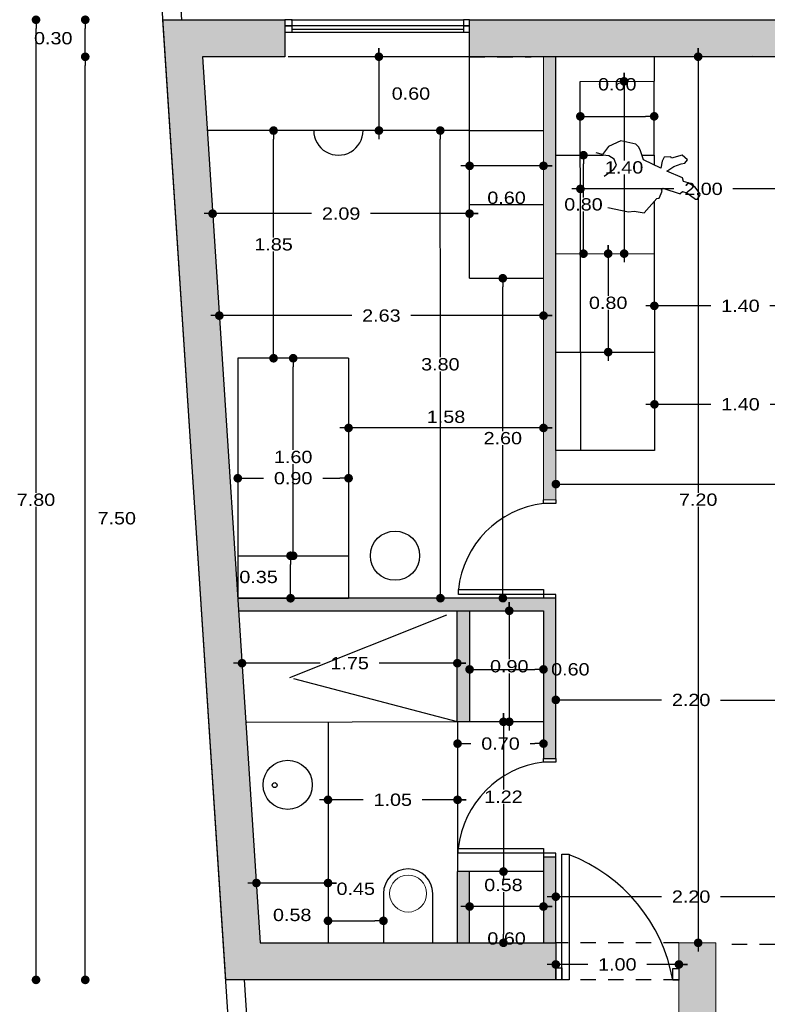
# Model space of a CAD drawing. Header units: metres. Extents: x 16.3 to 28.7, y 14.9 to 41.2.
# Tile 3 of 10: x 16.3 to 22.3, y 28.8 to 36.8. Entities that reach past the tile are written whole.
import ezdxf

# ---------------------------------------------------------------- set-up
doc = ezdxf.new("R2010")
doc.units = ezdxf.units.M
doc.linetypes.add('RAYITAS2', pattern=[0.1875, 0.125, -0.0625])
for name, color, linetype in [('01Cotas 1', 220, 'Continuous'), ('01Mobiliario', 1, 'Continuous'), ('01Proyectado 1', 5, 'RAYITAS2'), ('01Seccionado albañilería', 7, 'Continuous'), ('01Seccionado carpintería', 2, 'Continuous'), ('01Trama solido', 254, 'Continuous'), ('01Visto', 4, 'Continuous')]:
    doc.layers.add(name, color=color, linetype=linetype)
doc.layers.add('01Personas', color=253, linetype='Continuous', lineweight=25, true_color=0x92bcc9)
doc.layers.add('01Seccionado albanileria', color=7, linetype='Continuous', lineweight=0)
doc.styles.add('FUTURA', font='txt', dxfattribs={"width": 1.2})
doc.dimstyles.new('50', dxfattribs={"dimscale": 0, "dimtxt": 0.1, "dimasz": 0.07, "dimexe": 0.2, "dimexo": 0.2, "dimgap": 0.01, "dimtad": 1, "dimtxsty": 'FUTURA', "dimblk": 'DOT', "dimcen": 0.1, "dimse1": 1, "dimse2": 1, "dimazin": 3, "dimtfac": 1, "dimtmove": 2, "dimatfit": 2, "dimldrblk": 'DOT'})

# ---------------------------------------------------------------- blocks, each defined once
blk = doc.blocks.new('_DOT')
at = {"color": 0, "linetype": 'ByBlock'}
blk.add_line((-0.5, 0), (-1, 0), dxfattribs=at)
at = {"color": 0, "linetype": 'ByBlock', "const_width": 0.5}
blk.add_lwpolyline([(-0.25, 0, 1), (0.25, 0, 1)], format="xyb", close=True, dxfattribs=at)
blk = doc.blocks.new('*D18')
at = {"color": 0}
blk.add_line((16.8043, 29.0273), (16.8043, 36.3869), dxfattribs=at)
at = {"layer": 'Defpoints'}
for p in [(17.4354, 36.4569), (16.8043, 28.9573), (17.4354, 28.9573)]:
    blk.add_point(p, dxfattribs=at)
at = {"layer": '01Cotas 1', "color": 0, "xscale": 0.07, "yscale": 0.07}
for p, rotation in [((16.8043, 36.4569), 90), ((16.8043, 28.9573), 270)]:
    blk.add_blockref('_DOT', p, dxfattribs=dict(at, rotation=rotation))
at = {"layer": '01Cotas 1', "color": 0, "insert": (17.0603, 32.7071), "char_height": 0.1, "attachment_point": 5, "style": 'FUTURA'}
blk.add_mtext('7.50', dxfattribs=at)
blk = doc.blocks.new('*D19')
at = {"color": 0}
blk.add_line((16.8043, 36.5269), (16.8043, 36.6874), dxfattribs=at)
at = {"layer": 'Defpoints'}
for p in [(17.4354, 36.7574), (16.8043, 36.4569), (17.4354, 36.4569)]:
    blk.add_point(p, dxfattribs=at)
at = {"layer": '01Cotas 1', "color": 0, "xscale": 0.07, "yscale": 0.07}
for p, rotation in [((16.8043, 36.7574), 90), ((16.8043, 36.4569), 270)]:
    blk.add_blockref('_DOT', p, dxfattribs=dict(at, rotation=rotation))
at = {"layer": '01Cotas 1', "color": 0, "insert": (16.5443, 36.6071), "char_height": 0.1, "attachment_point": 5, "style": 'FUTURA'}
blk.add_mtext('0.30', dxfattribs=at)
blk = doc.blocks.new('*D20')
at = {"color": 0}
for p, q in [((16.4043, 32.9149), (16.4043, 36.6874)), ((16.4043, 29.0273), (16.4043, 32.7999))]:
    blk.add_line(p, q, dxfattribs=at)
at = {"layer": 'Defpoints'}
for p in [(17.4354, 36.7574), (16.4043, 28.9573), (17.4354, 28.9573)]:
    blk.add_point(p, dxfattribs=at)
at = {"layer": '01Cotas 1', "color": 0, "xscale": 0.07, "yscale": 0.07}
for p, rotation in [((16.4043, 36.7574), 90), ((16.4043, 28.9573), 270)]:
    blk.add_blockref('_DOT', p, dxfattribs=dict(at, rotation=rotation))
at = {"layer": '01Cotas 1', "color": 0, "insert": (16.4043, 32.8574), "char_height": 0.1, "attachment_point": 5, "style": 'FUTURA'}
blk.add_mtext('7.80', dxfattribs=at)
blk = doc.blocks.new('*D32')
at = {"color": 0}
for p, q in [((20.6969, 31.2319), (21.486, 31.2313)), ((21.966, 31.231), (22.755, 31.2305))]:
    blk.add_line(p, q, dxfattribs=at)
at = {"layer": 'Defpoints'}
for p in [(20.6269, 31.2319), (20.6269, 31.2319), (22.825, 31.2305)]:
    blk.add_point(p, dxfattribs=at)
at = {"layer": '01Cotas 1', "color": 0, "xscale": 0.07, "yscale": 0.07}
for p, rotation in [((20.6269, 31.2319), 179.96281678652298), ((22.825, 31.2305), -0.03718321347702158)]:
    blk.add_blockref('_DOT', p, dxfattribs=dict(at, rotation=rotation))
at = {"layer": '01Cotas 1', "color": 0, "insert": (21.726, 31.2312), "char_height": 0.1, "attachment_point": 5, "style": 'FUTURA'}
blk.add_mtext('2.20', dxfattribs=at)
blk = doc.blocks.new('*D33')
at = {"color": 0}
for p, q in [((18.1134, 33.0327), (18.2534, 33.0327)), ((18.7334, 33.0327), (18.8734, 33.0327))]:
    blk.add_line(p, q, dxfattribs=at)
at = {"layer": 'Defpoints'}
for p in [(18.0434, 33.0327), (18.0434, 33.0327), (18.9434, 33.0327)]:
    blk.add_point(p, dxfattribs=at)
at = {"layer": '01Cotas 1', "color": 0, "xscale": 0.07, "yscale": 0.07}
for p, rotation in [((18.0434, 33.0327), 179.9999999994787), ((18.9434, 33.0327), -5.213109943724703e-10)]:
    blk.add_blockref('_DOT', p, dxfattribs=dict(at, rotation=rotation))
at = {"layer": '01Cotas 1', "color": 0, "insert": (18.4934, 33.0327), "char_height": 0.1, "attachment_point": 5, "style": 'FUTURA'}
blk.add_mtext('0.90', dxfattribs=at)
blk = doc.blocks.new('*D38')
at = {"color": 0}
blk.add_line((20.5966, 29.5532), (19.8566, 29.5532), dxfattribs=at)
at = {"layer": 'Defpoints'}
for p in [(19.9266, 29.5532), (20.5266, 29.5532), (20.5266, 29.5532)]:
    blk.add_point(p, dxfattribs=at)
at = {"layer": '01Cotas 1', "color": 0, "xscale": 0.07, "yscale": 0.07}
blk.add_blockref('_DOT', (19.9266, 29.5532), dxfattribs=at)
at = {"layer": '01Cotas 1', "color": 0, "xscale": 0.07, "yscale": 0.07, "rotation": 180}
blk.add_blockref('_DOT', (20.5266, 29.5532), dxfattribs=at)
at = {"layer": '01Cotas 1', "color": 0, "insert": (20.2266, 29.2932), "char_height": 0.1, "attachment_point": 5, "style": 'FUTURA'}
blk.add_mtext('0.60', dxfattribs=at)
blk = doc.blocks.new('*D39')
at = {"color": 0}
for p, q in [((21.4859, 29.6333), (20.5567, 29.6333)), ((22.895, 29.6333), (21.9659, 29.6333))]:
    blk.add_line(p, q, dxfattribs=at)
at = {"layer": 'Defpoints'}
for p in [(20.6267, 29.6333), (22.825, 29.6333), (22.825, 29.6333)]:
    blk.add_point(p, dxfattribs=at)
at = {"layer": '01Cotas 1', "color": 0, "xscale": 0.07, "yscale": 0.07}
blk.add_blockref('_DOT', (20.6267, 29.6333), dxfattribs=at)
at = {"layer": '01Cotas 1', "color": 0, "xscale": 0.07, "yscale": 0.07, "rotation": 180}
blk.add_blockref('_DOT', (22.825, 29.6333), dxfattribs=at)
at = {"layer": '01Cotas 1', "color": 0, "insert": (21.7259, 29.6333), "char_height": 0.1, "attachment_point": 5, "style": 'FUTURA'}
blk.add_mtext('2.20', dxfattribs=at)
blk = doc.blocks.new('*D40')
at = {"color": 0}
for p, q in [((19.0624, 30.4201), (18.7063, 30.4201)), ((19.8986, 30.4201), (19.5424, 30.4201))]:
    blk.add_line(p, q, dxfattribs=at)
at = {"layer": 'Defpoints'}
for p in [(18.7763, 30.4201), (19.8286, 30.4201), (19.8286, 30.4201)]:
    blk.add_point(p, dxfattribs=at)
at = {"layer": '01Cotas 1', "color": 0, "xscale": 0.07, "yscale": 0.07}
blk.add_blockref('_DOT', (18.7763, 30.4201), dxfattribs=at)
at = {"layer": '01Cotas 1', "color": 0, "xscale": 0.07, "yscale": 0.07, "rotation": 180}
blk.add_blockref('_DOT', (19.8286, 30.4201), dxfattribs=at)
at = {"layer": '01Cotas 1', "color": 0, "insert": (19.3024, 30.4201), "char_height": 0.1, "attachment_point": 5, "style": 'FUTURA'}
blk.add_mtext('1.05', dxfattribs=at)
blk = doc.blocks.new('*D41')
at = {"color": 0}
for p, q in [((19.8986, 30.8766), (19.9376, 30.8766)), ((20.4176, 30.8766), (20.4566, 30.8766))]:
    blk.add_line(p, q, dxfattribs=at)
at = {"layer": 'Defpoints'}
for p in [(19.8286, 30.8766), (19.8286, 30.8766), (20.5266, 30.8766)]:
    blk.add_point(p, dxfattribs=at)
at = {"layer": '01Cotas 1', "color": 0, "xscale": 0.07, "yscale": 0.07, "rotation": 180}
blk.add_blockref('_DOT', (19.8286, 30.8766), dxfattribs=at)
at = {"layer": '01Cotas 1', "color": 0, "xscale": 0.07, "yscale": 0.07}
blk.add_blockref('_DOT', (20.5266, 30.8766), dxfattribs=at)
at = {"layer": '01Cotas 1', "color": 0, "insert": (20.1776, 30.8766), "char_height": 0.1, "attachment_point": 5, "style": 'FUTURA'}
blk.add_mtext('0.70', dxfattribs=at)
blk = doc.blocks.new('*D42')
at = {"color": 0}
blk.add_line((19.9966, 31.4798), (20.4566, 31.4798), dxfattribs=at)
at = {"layer": 'Defpoints'}
for p in [(19.9266, 31.4798), (19.9266, 31.4798), (20.5266, 31.4798)]:
    blk.add_point(p, dxfattribs=at)
at = {"layer": '01Cotas 1', "color": 0, "xscale": 0.07, "yscale": 0.07, "rotation": 180}
blk.add_blockref('_DOT', (19.9266, 31.4798), dxfattribs=at)
at = {"layer": '01Cotas 1', "color": 0, "xscale": 0.07, "yscale": 0.07}
blk.add_blockref('_DOT', (20.5266, 31.4798), dxfattribs=at)
at = {"layer": '01Cotas 1', "color": 0, "insert": (20.745, 31.4798), "char_height": 0.1, "attachment_point": 5, "style": 'FUTURA'}
blk.add_mtext('0.60', dxfattribs=at)
blk = doc.blocks.new('*D43')
at = {"color": 0}
for p, q in [((18.7122, 31.53), (18.0079, 31.53)), ((19.8966, 31.53), (19.1922, 31.53))]:
    blk.add_line(p, q, dxfattribs=at)
at = {"layer": 'Defpoints'}
for p in [(18.0779, 31.53), (19.8266, 31.53), (19.8266, 31.53)]:
    blk.add_point(p, dxfattribs=at)
at = {"layer": '01Cotas 1', "color": 0, "xscale": 0.07, "yscale": 0.07}
blk.add_blockref('_DOT', (18.0779, 31.53), dxfattribs=at)
at = {"layer": '01Cotas 1', "color": 0, "xscale": 0.07, "yscale": 0.07, "rotation": 180}
blk.add_blockref('_DOT', (19.8266, 31.53), dxfattribs=at)
at = {"layer": '01Cotas 1', "color": 0, "insert": (18.9522, 31.53), "char_height": 0.1, "attachment_point": 5, "style": 'FUTURA'}
blk.add_mtext('1.75', dxfattribs=at)
blk = doc.blocks.new('*D44')
at = {"color": 0}
for p, q in [((20.6974, 32.9848), (23.2365, 32.9848)), ((23.7165, 32.9848), (26.2556, 32.9848))]:
    blk.add_line(p, q, dxfattribs=at)
at = {"layer": 'Defpoints'}
for p in [(20.6274, 32.9848), (20.6274, 32.9848), (26.3256, 32.9848)]:
    blk.add_point(p, dxfattribs=at)
at = {"layer": '01Cotas 1', "color": 0, "xscale": 0.07, "yscale": 0.07, "rotation": 180}
blk.add_blockref('_DOT', (20.6274, 32.9848), dxfattribs=at)
at = {"layer": '01Cotas 1', "color": 0, "xscale": 0.07, "yscale": 0.07}
blk.add_blockref('_DOT', (26.3256, 32.9848), dxfattribs=at)
at = {"layer": '01Cotas 1', "color": 0, "insert": (23.4765, 32.9848), "char_height": 0.1, "attachment_point": 5, "style": 'FUTURA'}
blk.add_mtext('5.70', dxfattribs=at)
blk = doc.blocks.new('*D45')
at = {"color": 0}
blk.add_line((20.5966, 33.4412), (18.8734, 33.4412), dxfattribs=at)
at = {"layer": 'Defpoints'}
for p in [(18.9434, 33.4412), (20.5266, 33.4412), (20.5266, 33.4412)]:
    blk.add_point(p, dxfattribs=at)
at = {"layer": '01Cotas 1', "color": 0, "xscale": 0.07, "yscale": 0.07}
blk.add_blockref('_DOT', (18.9434, 33.4412), dxfattribs=at)
at = {"layer": '01Cotas 1', "color": 0, "xscale": 0.07, "yscale": 0.07, "rotation": 180}
blk.add_blockref('_DOT', (20.5266, 33.4412), dxfattribs=at)
at = {"layer": '01Cotas 1', "color": 0, "insert": (19.735, 33.5312), "char_height": 0.1, "attachment_point": 5, "style": 'FUTURA'}
blk.add_mtext('1.58', dxfattribs=at)
blk = doc.blocks.new('*D46')
at = {"color": 0}
for p, q in [((21.8869, 33.6331), (21.358, 33.6331)), ((22.8959, 33.6331), (22.3669, 33.6331))]:
    blk.add_line(p, q, dxfattribs=at)
at = {"layer": 'Defpoints'}
for p in [(21.428, 33.6331), (22.8259, 33.6331), (22.8259, 33.6331)]:
    blk.add_point(p, dxfattribs=at)
at = {"layer": '01Cotas 1', "color": 0, "xscale": 0.07, "yscale": 0.07}
blk.add_blockref('_DOT', (21.428, 33.6331), dxfattribs=at)
at = {"layer": '01Cotas 1', "color": 0, "xscale": 0.07, "yscale": 0.07, "rotation": 180}
blk.add_blockref('_DOT', (22.8259, 33.6331), dxfattribs=at)
at = {"layer": '01Cotas 1', "color": 0, "insert": (22.1269, 33.6331), "char_height": 0.1, "attachment_point": 5, "style": 'FUTURA'}
blk.add_mtext('1.40', dxfattribs=at)
blk = doc.blocks.new('*D49')
at = {"color": 0}
for p, q in [((18.9699, 34.3538), (17.8233, 34.3538)), ((20.5966, 34.3538), (19.4499, 34.3538))]:
    blk.add_line(p, q, dxfattribs=at)
at = {"layer": 'Defpoints'}
for p in [(17.8933, 34.3538), (20.5266, 34.3538), (20.5266, 34.3538)]:
    blk.add_point(p, dxfattribs=at)
at = {"layer": '01Cotas 1', "color": 0, "xscale": 0.07, "yscale": 0.07}
blk.add_blockref('_DOT', (17.8933, 34.3538), dxfattribs=at)
at = {"layer": '01Cotas 1', "color": 0, "xscale": 0.07, "yscale": 0.07, "rotation": 180}
blk.add_blockref('_DOT', (20.5266, 34.3538), dxfattribs=at)
at = {"layer": '01Cotas 1', "color": 0, "insert": (19.2099, 34.3538), "char_height": 0.1, "attachment_point": 5, "style": 'FUTURA'}
blk.add_mtext('2.63', dxfattribs=at)
blk = doc.blocks.new('*D50')
at = {"color": 0}
for p, q in [((21.8865, 34.4331), (21.3572, 34.4331)), ((22.8959, 34.4331), (22.3665, 34.4331))]:
    blk.add_line(p, q, dxfattribs=at)
at = {"layer": 'Defpoints'}
for p in [(21.4272, 34.4331), (22.8259, 34.4331), (22.8259, 34.4331)]:
    blk.add_point(p, dxfattribs=at)
at = {"layer": '01Cotas 1', "color": 0, "xscale": 0.07, "yscale": 0.07}
blk.add_blockref('_DOT', (21.4272, 34.4331), dxfattribs=at)
at = {"layer": '01Cotas 1', "color": 0, "xscale": 0.07, "yscale": 0.07, "rotation": 180}
blk.add_blockref('_DOT', (22.8259, 34.4331), dxfattribs=at)
at = {"layer": '01Cotas 1', "color": 0, "insert": (22.1265, 34.4331), "char_height": 0.1, "attachment_point": 5, "style": 'FUTURA'}
blk.add_mtext('1.40', dxfattribs=at)
blk = doc.blocks.new('*D52')
at = {"color": 0}
for p, q in [((18.6428, 35.1824), (17.7691, 35.1824)), ((19.9966, 35.1824), (19.1228, 35.1824))]:
    blk.add_line(p, q, dxfattribs=at)
at = {"layer": 'Defpoints'}
for p in [(17.8391, 35.1824), (19.9266, 35.1824), (19.9266, 35.1824)]:
    blk.add_point(p, dxfattribs=at)
at = {"layer": '01Cotas 1', "color": 0, "xscale": 0.07, "yscale": 0.07}
blk.add_blockref('_DOT', (17.8391, 35.1824), dxfattribs=at)
at = {"layer": '01Cotas 1', "color": 0, "xscale": 0.07, "yscale": 0.07, "rotation": 180}
blk.add_blockref('_DOT', (19.9266, 35.1824), dxfattribs=at)
at = {"layer": '01Cotas 1', "color": 0, "insert": (18.8828, 35.1824), "char_height": 0.1, "attachment_point": 5, "style": 'FUTURA'}
blk.add_mtext('2.09', dxfattribs=at)
blk = doc.blocks.new('*D53')
at = {"color": 0}
for p, q in [((21.5862, 35.3831), (20.7565, 35.3831)), ((22.8959, 35.3831), (22.0662, 35.3831))]:
    blk.add_line(p, q, dxfattribs=at)
at = {"layer": 'Defpoints'}
for p in [(20.8265, 35.3831), (22.8259, 35.3831), (22.8259, 35.3831)]:
    blk.add_point(p, dxfattribs=at)
at = {"layer": '01Cotas 1', "color": 0, "xscale": 0.07, "yscale": 0.07}
blk.add_blockref('_DOT', (20.8265, 35.3831), dxfattribs=at)
at = {"layer": '01Cotas 1', "color": 0, "xscale": 0.07, "yscale": 0.07, "rotation": 180}
blk.add_blockref('_DOT', (22.8259, 35.3831), dxfattribs=at)
at = {"layer": '01Cotas 1', "color": 0, "insert": (21.8262, 35.3831), "char_height": 0.1, "attachment_point": 5, "style": 'FUTURA'}
blk.add_mtext('2.00', dxfattribs=at)
blk = doc.blocks.new('*D54')
at = {"color": 0}
blk.add_line((20.5966, 35.5707), (19.8566, 35.5707), dxfattribs=at)
at = {"layer": 'Defpoints'}
for p in [(19.9266, 35.5707), (20.5266, 35.5707), (20.5266, 35.5707)]:
    blk.add_point(p, dxfattribs=at)
at = {"layer": '01Cotas 1', "color": 0, "xscale": 0.07, "yscale": 0.07}
blk.add_blockref('_DOT', (19.9266, 35.5707), dxfattribs=at)
at = {"layer": '01Cotas 1', "color": 0, "xscale": 0.07, "yscale": 0.07, "rotation": 180}
blk.add_blockref('_DOT', (20.5266, 35.5707), dxfattribs=at)
at = {"layer": '01Cotas 1', "color": 0, "insert": (20.2266, 35.3107), "char_height": 0.1, "attachment_point": 5, "style": 'FUTURA'}
blk.add_mtext('0.60', dxfattribs=at)
blk = doc.blocks.new('*D59')
at = {"color": 0}
blk.add_line((18.8464, 29.437), (19.1566, 29.437), dxfattribs=at)
at = {"layer": 'Defpoints'}
for p in [(18.7764, 29.437), (18.7764, 29.437), (19.2266, 29.437)]:
    blk.add_point(p, dxfattribs=at)
at = {"layer": '01Cotas 1', "color": 0, "xscale": 0.07, "yscale": 0.07}
for p, rotation in [((18.7764, 29.437), 180.00311283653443), ((19.2266, 29.437), 0.0031128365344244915)]:
    blk.add_blockref('_DOT', p, dxfattribs=dict(at, rotation=rotation))
at = {"layer": '01Cotas 1', "color": 0, "insert": (19.0015, 29.697), "char_height": 0.1, "attachment_point": 5, "style": 'FUTURA'}
blk.add_mtext('0.45', dxfattribs=at)
blk = doc.blocks.new('*D60')
at = {"color": 0}
blk.add_line((18.8463, 29.7444), (18.1246, 29.7444), dxfattribs=at)
at = {"layer": 'Defpoints'}
for p in [(18.1946, 29.7444), (18.7763, 29.7444), (18.7763, 29.7444)]:
    blk.add_point(p, dxfattribs=at)
at = {"layer": '01Cotas 1', "color": 0, "xscale": 0.07, "yscale": 0.07}
for p, rotation in [((18.1946, 29.7444), 0.003112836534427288), ((18.7763, 29.7444), 180.00311283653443)]:
    blk.add_blockref('_DOT', p, dxfattribs=dict(at, rotation=rotation))
at = {"layer": '01Cotas 1', "color": 0, "insert": (18.4855, 29.4844), "char_height": 0.1, "attachment_point": 5, "style": 'FUTURA'}
blk.add_mtext('0.58', dxfattribs=at)
blk = doc.blocks.new('*D62')
at = {"color": 0}
for p, q in [((20.8868, 29.0826), (20.5566, 29.0825)), ((21.697, 29.0827), (21.3668, 29.0826))]:
    blk.add_line(p, q, dxfattribs=at)
at = {"layer": 'Defpoints'}
for p in [(20.6266, 29.0825), (21.627, 29.0827), (21.627, 29.0827)]:
    blk.add_point(p, dxfattribs=at)
at = {"layer": '01Cotas 1', "color": 0, "xscale": 0.07, "yscale": 0.07}
for p, rotation in [((20.6266, 29.0825), 0.006259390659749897), ((21.627, 29.0827), 180.00625939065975)]:
    blk.add_blockref('_DOT', p, dxfattribs=dict(at, rotation=rotation))
at = {"layer": '01Cotas 1', "color": 0, "insert": (21.1268, 29.0826), "char_height": 0.1, "attachment_point": 5, "style": 'FUTURA'}
blk.add_mtext('1.00', dxfattribs=at)
blk = doc.blocks.new('*D68')
at = {"color": 0}
blk.add_line((20.8962, 35.9726), (21.3562, 35.9729), dxfattribs=at)
at = {"layer": 'Defpoints'}
for p in [(20.8262, 35.9726), (20.8262, 35.9726), (21.4262, 35.973)]:
    blk.add_point(p, dxfattribs=at)
at = {"layer": '01Cotas 1', "color": 0, "xscale": 0.07, "yscale": 0.07}
for p, rotation in [((20.8262, 35.9726), 180.03806069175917), ((21.4262, 35.973), 0.03806069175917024)]:
    blk.add_blockref('_DOT', p, dxfattribs=dict(at, rotation=rotation))
at = {"layer": '01Cotas 1', "color": 0, "insert": (21.126, 36.2328), "char_height": 0.1, "attachment_point": 5, "style": 'FUTURA'}
blk.add_mtext('0.60', dxfattribs=at)
blk = doc.blocks.new('*D77')
at = {"color": 0}
for p, q in [((18.4934, 33.2627), (18.4934, 33.9376)), ((18.4934, 32.4728), (18.4934, 33.1477))]:
    blk.add_line(p, q, dxfattribs=at)
at = {"layer": 'Defpoints'}
for p in [(18.4934, 34.0077), (18.4934, 32.4029), (18.4934, 32.4028)]:
    blk.add_point(p, dxfattribs=at)
at = {"layer": '01Cotas 1', "color": 0, "xscale": 0.07, "yscale": 0.07}
for p, rotation in [((18.4934, 34.0076), 89.9999999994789), ((18.4934, 32.4028), 269.9999999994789)]:
    blk.add_blockref('_DOT', p, dxfattribs=dict(at, rotation=rotation))
at = {"layer": '01Cotas 1', "color": 0, "insert": (18.4934, 33.2052), "char_height": 0.1, "attachment_point": 5, "style": 'FUTURA'}
blk.add_mtext('1.60', dxfattribs=at)
blk = doc.blocks.new('*D78')
at = {"color": 0}
for p, q in [((18.334, 34.9899), (18.334, 35.7872)), ((18.334, 34.0776), (18.334, 34.8749))]:
    blk.add_line(p, q, dxfattribs=at)
at = {"layer": 'Defpoints'}
for p in [(18.334, 35.8574), (18.334, 34.0077), (18.334, 34.0076)]:
    blk.add_point(p, dxfattribs=at)
at = {"layer": '01Cotas 1', "color": 0, "xscale": 0.07, "yscale": 0.07}
for p, rotation in [((18.334, 35.8572), 89.99999999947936), ((18.334, 34.0076), 269.99999999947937)]:
    blk.add_blockref('_DOT', p, dxfattribs=dict(at, rotation=rotation))
at = {"layer": '01Cotas 1', "color": 0, "insert": (18.334, 34.9324), "char_height": 0.1, "attachment_point": 5, "style": 'FUTURA'}
blk.add_mtext('1.85', dxfattribs=at)
blk = doc.blocks.new('*D80')
at = {"color": 0}
blk.add_line((20.2015, 29.6702), (20.2015, 29.3283), dxfattribs=at)
at = {"layer": 'Defpoints'}
for p in [(20.2015, 29.8372), (20.2015, 29.2583), (20.2015, 29.2583)]:
    blk.add_point(p, dxfattribs=at)
at = {"layer": '01Cotas 1', "color": 0, "xscale": 0.07, "yscale": 0.07}
for p, rotation in [((20.2015, 29.8372), 90), ((20.2015, 29.2583), 270)]:
    blk.add_blockref('_DOT', p, dxfattribs=dict(at, rotation=rotation))
at = {"layer": '01Cotas 1', "color": 0, "insert": (20.2015, 29.7277), "char_height": 0.1, "attachment_point": 5, "style": 'FUTURA'}
blk.add_mtext('0.58', dxfattribs=at)
blk = doc.blocks.new('*D81')
at = {"color": 0}
for p, q in [((20.2016, 31.1238), (20.2016, 30.503)), ((20.2016, 30.388), (20.2016, 29.7672))]:
    blk.add_line(p, q, dxfattribs=at)
at = {"layer": 'Defpoints'}
for p in [(20.2016, 31.0538), (20.2016, 31.0538), (20.2016, 29.8372)]:
    blk.add_point(p, dxfattribs=at)
at = {"layer": '01Cotas 1', "color": 0, "xscale": 0.07, "yscale": 0.07}
for p, rotation in [((20.2016, 31.0538), 270), ((20.2016, 29.8372), 90)]:
    blk.add_blockref('_DOT', p, dxfattribs=dict(at, rotation=rotation))
at = {"layer": '01Cotas 1', "color": 0, "insert": (20.2016, 30.4455), "char_height": 0.1, "attachment_point": 5, "style": 'FUTURA'}
blk.add_mtext('1.22', dxfattribs=at)
blk = doc.blocks.new('*D84')
at = {"color": 0}
blk.add_line((19.1899, 36.5274), (19.1899, 35.7874), dxfattribs=at)
at = {"layer": 'Defpoints'}
for p in [(19.1899, 36.4574), (19.1899, 36.4574), (19.1899, 35.8574)]:
    blk.add_point(p, dxfattribs=at)
at = {"layer": '01Cotas 1', "color": 0, "xscale": 0.07, "yscale": 0.07}
for p, rotation in [((19.1899, 36.4574), 270), ((19.1899, 35.8574), 90)]:
    blk.add_blockref('_DOT', p, dxfattribs=dict(at, rotation=rotation))
at = {"layer": '01Cotas 1', "color": 0, "insert": (19.4499, 36.1574), "char_height": 0.1, "attachment_point": 5, "style": 'FUTURA'}
blk.add_mtext('0.60', dxfattribs=at)
blk = doc.blocks.new('*D95')
at = {"color": 0}
for p, q in [((21.7833, 36.5274), (21.7833, 32.9154)), ((21.7833, 32.8004), (21.7833, 29.1883))]:
    blk.add_line(p, q, dxfattribs=at)
at = {"layer": 'Defpoints'}
for p in [(21.7833, 36.4574), (21.7833, 36.4574), (21.7833, 29.2583)]:
    blk.add_point(p, dxfattribs=at)
at = {"layer": '01Cotas 1', "color": 0, "xscale": 0.07, "yscale": 0.07}
for p, rotation in [((21.7833, 36.4574), 270.00037971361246), ((21.7833, 29.2583), 90.00037971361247)]:
    blk.add_blockref('_DOT', p, dxfattribs=dict(at, rotation=rotation))
at = {"layer": '01Cotas 1', "color": 0, "insert": (21.7833, 32.8579), "char_height": 0.1, "attachment_point": 5, "style": 'FUTURA'}
blk.add_mtext('7.20', dxfattribs=at)
blk = doc.blocks.new('*D96')
at = {"color": 0}
for p, q in [((20.2486, 32.026), (20.2486, 31.5624)), ((20.2486, 31.4474), (20.2487, 30.9838))]:
    blk.add_line(p, q, dxfattribs=at)
at = {"layer": 'Defpoints'}
for p in [(20.2486, 31.956), (20.2486, 31.956), (20.2487, 31.0538)]:
    blk.add_point(p, dxfattribs=at)
at = {"layer": '01Cotas 1', "color": 0, "xscale": 0.07, "yscale": 0.07}
for p, rotation in [((20.2486, 31.956), 270.0026029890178), ((20.2487, 31.0538), 90.00260298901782)]:
    blk.add_blockref('_DOT', p, dxfattribs=dict(at, rotation=rotation))
at = {"layer": '01Cotas 1', "color": 0, "insert": (20.2486, 31.5049), "char_height": 0.1, "attachment_point": 5, "style": 'FUTURA'}
blk.add_mtext('0.90', dxfattribs=at)
blk = doc.blocks.new('*D99')
at = {"color": 0}
blk.add_line((18.4723, 32.1278), (18.4722, 32.3329), dxfattribs=at)
at = {"layer": 'Defpoints'}
for p in [(18.4722, 32.4029), (18.4723, 32.0578), (18.4723, 32.0578)]:
    blk.add_point(p, dxfattribs=at)
at = {"layer": '01Cotas 1', "color": 0, "xscale": 0.07, "yscale": 0.07}
for p, rotation in [((18.4722, 32.4029), 90.0174315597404), ((18.4723, 32.0578), 270.01743155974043)]:
    blk.add_blockref('_DOT', p, dxfattribs=dict(at, rotation=rotation))
at = {"layer": '01Cotas 1', "color": 0, "insert": (18.2122, 32.2303), "char_height": 0.1, "attachment_point": 5, "style": 'FUTURA'}
blk.add_mtext('0.35', dxfattribs=at)
blk = doc.blocks.new('*D100')
at = {"color": 0}
for p, q in [((19.6889, 34.0153), (19.6884, 35.7874)), ((19.6895, 32.1282), (19.6889, 33.9003))]:
    blk.add_line(p, q, dxfattribs=at)
at = {"layer": 'Defpoints'}
for p in [(19.6884, 35.8574), (19.6895, 32.0582), (19.6895, 32.0582)]:
    blk.add_point(p, dxfattribs=at)
at = {"layer": '01Cotas 1', "color": 0, "xscale": 0.07, "yscale": 0.07}
for p, rotation in [((19.6884, 35.8574), 90.0174315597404), ((19.6895, 32.0582), 270.01743155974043)]:
    blk.add_blockref('_DOT', p, dxfattribs=dict(at, rotation=rotation))
at = {"layer": '01Cotas 1', "color": 0, "insert": (19.6889, 33.9578), "char_height": 0.1, "attachment_point": 5, "style": 'FUTURA'}
blk.add_mtext('3.80', dxfattribs=at)
blk = doc.blocks.new('*D101')
at = {"color": 0}
for p, q in [((20.1963, 33.4154), (20.1959, 34.5874)), ((20.1967, 32.1283), (20.1963, 33.3004))]:
    blk.add_line(p, q, dxfattribs=at)
at = {"layer": 'Defpoints'}
for p in [(20.1959, 34.6574), (20.1967, 32.0583), (20.1967, 32.0583)]:
    blk.add_point(p, dxfattribs=at)
at = {"layer": '01Cotas 1', "color": 0, "xscale": 0.07, "yscale": 0.07}
for p, rotation in [((20.1959, 34.6574), 90.0174315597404), ((20.1967, 32.0583), 270.01743155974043)]:
    blk.add_blockref('_DOT', p, dxfattribs=dict(at, rotation=rotation))
at = {"layer": '01Cotas 1', "color": 0, "insert": (20.1963, 33.3579), "char_height": 0.1, "attachment_point": 5, "style": 'FUTURA'}
blk.add_mtext('2.60', dxfattribs=at)
blk = doc.blocks.new('*D102')
at = {"color": 0}
for p, q in [((20.8516, 35.3147), (20.8514, 35.5872)), ((20.8518, 34.9272), (20.8517, 35.1997))]:
    blk.add_line(p, q, dxfattribs=at)
at = {"layer": 'Defpoints'}
for p in [(20.8514, 35.6572), (20.8519, 34.8572), (20.8519, 34.8572)]:
    blk.add_point(p, dxfattribs=at)
at = {"layer": '01Cotas 1', "color": 0, "xscale": 0.07, "yscale": 0.07}
for p, rotation in [((20.8514, 35.6572), 90.03806068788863), ((20.8519, 34.8572), 270.0380606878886)]:
    blk.add_blockref('_DOT', p, dxfattribs=dict(at, rotation=rotation))
at = {"layer": '01Cotas 1', "color": 0, "insert": (20.8516, 35.2572), "char_height": 0.1, "attachment_point": 5, "style": 'FUTURA'}
blk.add_mtext('0.80', dxfattribs=at)
blk = doc.blocks.new('*D103')
at = {"color": 0}
for p, q in [((21.0518, 34.9273), (21.0521, 34.5149)), ((21.0522, 34.3999), (21.0525, 33.9876))]:
    blk.add_line(p, q, dxfattribs=at)
at = {"layer": 'Defpoints'}
for p in [(21.0519, 34.8573), (21.0519, 34.8573), (21.0524, 34.0576)]:
    blk.add_point(p, dxfattribs=at)
at = {"layer": '01Cotas 1', "color": 0, "xscale": 0.07, "yscale": 0.07}
for p, rotation in [((21.0519, 34.8573), 270.0380606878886), ((21.0524, 34.0576), 90.03806068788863)]:
    blk.add_blockref('_DOT', p, dxfattribs=dict(at, rotation=rotation))
at = {"layer": '01Cotas 1', "color": 0, "insert": (21.0522, 34.4574), "char_height": 0.1, "attachment_point": 5, "style": 'FUTURA'}
blk.add_mtext('0.80', dxfattribs=at)
blk = doc.blocks.new('*D104')
at = {"color": 0}
for p, q in [((21.1809, 36.3274), (21.1814, 35.6149)), ((21.1815, 35.4999), (21.1819, 34.7874))]:
    blk.add_line(p, q, dxfattribs=at)
at = {"layer": 'Defpoints'}
for p in [(21.181, 36.2574), (21.181, 36.2574), (21.1819, 34.8574)]:
    blk.add_point(p, dxfattribs=at)
at = {"layer": '01Cotas 1', "color": 0, "xscale": 0.07, "yscale": 0.07}
for p, rotation in [((21.181, 36.2574), 270.03806069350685), ((21.1819, 34.8574), 90.03806069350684)]:
    blk.add_blockref('_DOT', p, dxfattribs=dict(at, rotation=rotation))
at = {"layer": '01Cotas 1', "color": 0, "insert": (21.1814, 35.5574), "char_height": 0.1, "attachment_point": 5, "style": 'FUTURA'}
blk.add_mtext('1.40', dxfattribs=at)

msp = doc.modelspace()

# ---------------------------------------------------------------- hatches: boundary and pattern name
at = {"layer": '01Trama solido'}
h = msp.add_hatch(color=256, dxfattribs=at)
h.dxf.hatch_style = 1
h.paths.add_polyline_path([(20.6267, 29.956), (20.5266, 29.956), (20.5266, 29.2583), (20.6267, 29.2583)])
h.paths.add_polyline_path([(20.6274, 32.0584), (18.0434, 32.0577), (18.05, 31.9559), (20.5266, 31.956), (20.5266, 30.756), (20.6266, 30.756)])
h.paths.add_polyline_path([(18.2264, 29.2583), (17.7558, 36.4569), (18.3532, 36.459), (18.4257, 36.4574), (18.4257, 36.7574), (17.4354, 36.7574), (17.9454, 28.9573), (20.6266, 28.9583), (20.6266, 29.2583)])
h = msp.add_hatch(color=256, dxfattribs=at)
h.dxf.hatch_style = 1
h.paths.add_polyline_path([(19.9266, 36.7574), (19.9266, 36.4574), (22.8259, 36.4574), (22.8259, 36.7574)])
h = msp.add_hatch(color=256, dxfattribs=at)
h.dxf.hatch_style = 1
h.paths.add_polyline_path([(20.5266, 32.8584), (20.6274, 32.8584), (20.6274, 36.4574), (20.5266, 36.4574)])
h = msp.add_hatch(color=256, dxfattribs=at)
h.dxf.hatch_style = 1
h.paths.add_polyline_path([(19.8266, 31.9553), (19.9266, 31.9553), (19.9266, 31.0538), (19.8266, 31.0538)])
h = msp.add_hatch(color=256, dxfattribs=at)
h.dxf.hatch_style = 1
h.paths.add_polyline_path([(19.9266, 29.2583), (19.9266, 29.8372), (19.8266, 29.8372), (19.8266, 29.2583)])
h = msp.add_hatch(color=256, dxfattribs=at)
h.dxf.hatch_style = 1
h.paths.add_polyline_path([(21.927, 29.2583), (21.627, 29.2583), (21.6277, 22.7812), (21.9278, 22.7492), (21.9273, 27.1468), (21.927, 27.1468), (21.927, 27.2468)])
h.paths.add_polyline_path([(22.0141, 27.2468), (21.9272, 27.2468), (21.9273, 27.1468), (22.0141, 27.1468)])

# ---------------------------------------------------------------- linework, layer by layer
at = {"layer": '01Mobiliario'}
for p, q in [((20.6275, 34.057), (20.6265, 36.4574)), ((21.4258, 36.4576), (21.426, 36.2576)), ((20.826, 36.2572), (21.426, 36.2576)), ((20.8269, 34.8572), (20.826, 36.2572)), ((20.6264, 35.657), (21.0113, 35.6573)), ((21.3266, 35.6575), (21.4264, 35.6576)), ((21.4264, 35.6576), (21.4264, 35.5775)), ((20.6269, 34.857), (21.4269, 34.8576)), ((20.8274, 34.0572), (20.8269, 34.8572)), ((21.4269, 34.8576), (21.4274, 34.0576)), ((20.6274, 34.057), (21.4274, 34.0576))]:
    msp.add_line(p, q, dxfattribs=at)
at = {"layer": '01Mobiliario', "color": 5}
for points in [[(19.9266, 36.4574), (18.4533, 36.4574)], [(19.8286, 31.0538), (19.8286, 29.8372)]]:
    msp.add_lwpolyline(points, dxfattribs=at)
at = {"layer": '01Mobiliario', "linetype": 'RAYITAS2'}
msp.add_lwpolyline([(19.9266, 36.4574), (20.4266, 36.4575), (20.4266, 36.4575), (19.9266, 36.4574)], close=True, dxfattribs=at)
at = {"layer": '01Mobiliario'}
for points in [[(19.9266, 34.6574), (19.9266, 36.4574)], [(22.2256, 36.4581), (20.6262, 36.4574)], [(21.4264, 35.6576), (21.426, 36.2576)], [(19.9266, 35.8574), (17.795, 35.8574)], [(19.9266, 35.8574), (20.5266, 35.8574)], [(21.4264, 35.2816), (21.4267, 34.8576)], [(19.9266, 35.2574), (20.5266, 35.2574)], [(19.9266, 34.6574), (20.5266, 34.6574)], [(18.9434, 34.0077), (18.0434, 34.0077), (18.0434, 32.0577), (18.9434, 32.0577)], [(18.9434, 34.0077), (18.9434, 32.0577)], [(20.8274, 34.0577), (20.828, 33.2577)], [(18.0434, 32.4029), (18.9434, 32.4029)], [(18.7763, 31.0503), (18.7764, 29.2583)], [(20.5266, 31.0538), (19.9266, 31.0538)], [(20.5266, 29.8372), (19.9266, 29.8372)]]:
    msp.add_lwpolyline(points, dxfattribs=at)
msp.add_lwpolyline([(20.628, 34.0576), (21.428, 34.0576), (21.428, 33.2581), (20.628, 33.2581)], close=True, dxfattribs=at)
msp.add_lwpolyline([(19.6266, 29.2583), (19.6266, 29.6583, 1), (19.2266, 29.6583), (19.2266, 29.2583)], format="xyb", dxfattribs=at)
for centre, radius in [((19.3206, 32.4036), 0.2), ((18.4489, 30.5417), 0.2), ((18.3431, 30.5397), 0.02)]:
    msp.add_circle(centre, radius, dxfattribs=at)
at = {"layer": '01Mobiliario', "lineweight": 0}
msp.add_circle((19.4267, 29.6583), 0.15, dxfattribs=at)
at = {"layer": '01Mobiliario'}
msp.add_arc((18.8608, 35.8574), 0.2, 179.76719, 0, dxfattribs=at)
at = {"layer": '01Personas'}
for p, q in [((21.1545, 35.7726), (21.056, 35.7283)), ((21.2771, 35.7473), (21.1545, 35.7726)), ((21.056, 35.7283), (21.0074, 35.6627)), ((21.3014, 35.7237), (21.2771, 35.7473)), ((21.3148, 35.6932), (21.3014, 35.7237)), ((21.3391, 35.6197), (21.3148, 35.6932)), ((21.0074, 35.6627), (20.9557, 35.6762)), ((21.0578, 35.6518), (21.0099, 35.6575)), ((21.1009, 35.6261), (21.0578, 35.6518)), ((21.1204, 35.576), (21.1009, 35.6261)), ((21.4802, 35.5514), (21.3391, 35.6197)), ((21.4912, 35.6083), (21.4802, 35.5514)), ((21.5071, 35.6419), (21.4912, 35.6083)), ((21.5622, 35.6445), (21.5071, 35.6419)), ((21.5672, 35.6341), (21.5622, 35.6445)), ((21.653, 35.6565), (21.5672, 35.6341)), ((21.6966, 35.6198), (21.653, 35.6565)), ((21.6762, 35.5922), (21.6966, 35.6198)), ((21.0184, 35.4876), (21.0987, 35.5444)), ((21.0987, 35.5444), (21.1204, 35.576)), ((21.5285, 35.5283), (21.5846, 35.5652)), ((21.6568, 35.4731), (21.5285, 35.5283)), ((21.5846, 35.5652), (21.6464, 35.5873)), ((21.6464, 35.5873), (21.6762, 35.5922)), ((21.6636, 35.4426), (21.6568, 35.4731)), ((21.701, 35.4318), (21.6636, 35.4426)), ((21.4659, 35.3093), (21.4918, 35.3654)), ((21.4841, 35.3745), (21.4959, 35.3899)), ((21.4918, 35.3654), (21.4841, 35.3745)), ((21.4959, 35.3899), (21.6359, 35.3438)), ((21.6359, 35.3461), (21.6568, 35.3627)), ((21.6568, 35.3627), (21.6917, 35.3507)), ((21.758, 35.3966), (21.701, 35.4318)), ((21.8015, 35.3372), (21.758, 35.3966)), ((21.3441, 35.1887), (21.4471, 35.3049)), ((21.4471, 35.3049), (21.4659, 35.3093)), ((21.6917, 35.3507), (21.7611, 35.3007)), ((21.7611, 35.3007), (21.7786, 35.3012)), ((21.7786, 35.3012), (21.799, 35.3353)), ((21.0493, 35.232), (21.2173, 35.1978)), ((21.2173, 35.1978), (21.2627, 35.2038)), ((21.2627, 35.2038), (21.3441, 35.1887))]:
    msp.add_line(p, q, dxfattribs=at)
at = {"layer": '01Proyectado 1', "ltscale": 11}
msp.add_lwpolyline([(19.8286, 31.0538), (18.4654, 31.4127), (19.8284, 31.956)], dxfattribs=at)
at = {"layer": '01Proyectado 1', "transparency": 33554687}
for points in [[(21.627, 29.2583), (20.6267, 29.258)], [(22.057, 29.2483), (23.0262, 29.2483)], [(21.6262, 28.9584), (20.7347, 28.9584)]]:
    msp.add_lwpolyline(points, dxfattribs=at)
at = {"layer": '01Proyectado 1', "ltscale": 11}
for centre, radius, start, end in [((20.6219, 32.0429), 0.7912, 96.85488, 173.83007), ((20.621, 29.9405), 0.7912, 96.85488, 173.83007), ((20.2602, 28.7241), 1.3367, 9.89286, 69.20944)]:
    msp.add_arc(centre, radius, start, end, dxfattribs=at)
at = {"layer": '01Seccionado albanileria'}
for points in [[(20.6274, 32.8584), (20.5266, 32.8584), (20.5266, 36.4576), (20.6274, 36.4576)], [(19.8266, 31.9553), (19.9266, 31.9553), (19.9266, 31.0538), (19.8266, 31.0538)], [(21.9278, 22.7492), (21.927, 29.2583), (21.627, 29.2583), (21.6277, 22.7812)]]:
    msp.add_lwpolyline(points, close=True, dxfattribs=at)
at = {"layer": '01Seccionado albañilería'}
msp.add_lwpolyline([(17.9454, 28.9573), (17.4354, 36.7574), (18.4257, 36.7574), (18.4257, 36.4574), (17.7558, 36.4569), (18.2264, 29.2583), (20.6266, 29.2583), (20.6266, 28.9583)], close=True, dxfattribs=at)
for points in [[(19.9266, 36.4578), (19.9266, 36.7574), (22.8259, 36.7574), (22.8259, 36.4574), (19.9266, 36.4574)], [(20.6266, 30.756), (20.6274, 32.0584), (18.0415, 32.0577)], [(18.0482, 31.9559), (20.5266, 31.956), (20.5266, 30.756)], [(19.9266, 31.956), (19.9266, 31.0538), (19.8266, 31.0538), (19.8266, 31.956)], [(20.5266, 30.756), (20.6266, 30.756)], [(20.5266, 29.956), (20.5266, 29.2583), (20.6267, 29.2583), (20.6267, 29.956)], [(20.5266, 29.956), (20.6266, 29.956)], [(19.9266, 29.2583), (19.9266, 29.8372), (19.8266, 29.8372), (19.8266, 29.2583), (19.9266, 29.2583)]]:
    msp.add_lwpolyline(points, dxfattribs=at)
at = {"layer": '01Seccionado carpintería'}
for points in [[(18.4851, 36.7574), (18.4257, 36.7574), (18.4257, 36.7074), (18.4851, 36.7074), (18.4851, 36.7574)], [(19.9258, 36.7574), (19.8758, 36.7574), (19.8758, 36.7074), (19.9258, 36.7074), (19.9258, 36.7574)], [(18.4851, 36.7074), (18.4257, 36.7074), (18.4257, 36.6574), (18.4851, 36.6574), (18.4851, 36.7074)], [(18.4851, 36.6824), (19.8758, 36.6824)], [(19.9258, 36.7074), (19.8758, 36.7074), (19.8758, 36.6574), (19.9258, 36.6574), (19.9258, 36.7074)], [(20.6274, 32.8584), (20.6274, 32.8284), (20.5274, 32.8284), (20.5274, 32.8584)], [(20.6274, 32.0584), (20.6274, 32.0884), (20.5274, 32.0884), (20.5274, 32.0584)], [(19.8284, 31.0538), (18.1159, 31.0483)], [(20.6266, 30.756), (20.6266, 30.726), (20.5266, 30.726), (20.5266, 30.756)], [(20.6266, 29.956), (20.6266, 29.986), (20.5266, 29.986), (20.5266, 29.956)], [(20.6766, 28.9583), (20.6766, 29.9783), (20.7347, 29.9783), (20.7347, 28.9583), (20.6766, 28.9583)]]:
    msp.add_lwpolyline(points, dxfattribs=at)
for points in [[(19.8353, 32.0884), (19.8353, 32.1284), (20.5274, 32.1284), (20.5274, 32.0884)], [(19.8344, 29.986), (19.8344, 30.026), (20.5266, 30.026), (20.5266, 29.986)], [(20.6766, 28.9583), (20.6266, 28.9583), (20.6266, 29.0555), (20.6766, 29.0555)], [(21.627, 28.9537), (21.5771, 28.9537), (21.5771, 29.0509), (21.627, 29.0509)]]:
    msp.add_lwpolyline(points, close=True, dxfattribs=at)
at = {"layer": '01Visto'}
for points in [[(18.0957, 28.9574), (18.6742, 20.1092), (18.5228, 20.1262), (17.2043, 40.2921), (27.2264, 40.2456)], [(17.3547, 40.2914), (17.5857, 36.7574)], [(27.0806, 36.7574), (27.0764, 40.0962), (17.3645, 40.1414), (17.5857, 36.7574)], [(18.4766, 36.7574), (19.8758, 36.7574)], [(19.8758, 36.7074), (18.456, 36.7074)], [(18.456, 36.6574), (19.9052, 36.6574)]]:
    msp.add_lwpolyline(points, dxfattribs=at)

# ---------------------------------------------------------------- dimensions: what is measured, and where the dimension line sits
at = {"layer": '01Cotas 1'}
for base, p1, p2, angle, picture, middle in [((16.4043, 28.9573), (17.4354, 28.9573), (17.4354, 36.7574), 90, '*D20', (16.4043, 32.8574)), ((16.8043, 36.4569), (17.4354, 36.4569), (17.4354, 36.7574), 90, '*D19', (16.5443, 36.6071)), ((19.1899, 36.4574), (19.1899, 36.4574), (19.1899, 35.8574), 90, '*D84', (19.4499, 36.1574)), ((21.7833, 36.4574), (21.7833, 36.4574), (21.7833, 29.2583), 90.00038, '*D95', (21.7833, 32.8579)), ((21.181, 36.2574), (21.181, 36.2574), (21.1819, 34.8574), 90.03806, '*D104', (21.1814, 35.5574)), ((20.8262, 35.9726), (20.8262, 35.9726), (21.4262, 35.973), 0.03806, '*D68', (21.126, 36.2328)), ((18.334, 34.0076), (18.334, 34.0077), (18.334, 35.8574), 90, '*D78', (18.334, 34.9324)), ((19.6895, 32.0582), (19.6895, 32.0582), (19.6884, 35.8574), 90.01743, '*D100', (19.6889, 33.9578)), ((20.8519, 34.8572), (20.8519, 34.8572), (20.8514, 35.6572), 90.03806, '*D102', (20.8516, 35.2572)), ((21.0519, 34.8573), (21.0519, 34.8573), (21.0524, 34.0576), 90.03806, '*D103', (21.0522, 34.4574)), ((20.1967, 32.0583), (20.1967, 32.0583), (20.1959, 34.6574), 90.01743, '*D101', (20.1963, 33.3579)), ((18.4934, 32.4028), (18.4934, 32.4029), (18.4934, 34.0077), 90, '*D77', (18.4934, 33.2052)), ((18.4723, 32.0578), (18.4723, 32.0578), (18.4722, 32.4029), 90.01743, '*D99', (18.2122, 32.2303)), ((20.2486, 31.956), (20.2486, 31.956), (20.2487, 31.0538), 90.0026, '*D96', (20.2486, 31.5049)), ((20.6269, 31.2319), (20.6269, 31.2319), (22.825, 31.2305), 359.96282, '*D32', (21.726, 31.2312)), ((20.2016, 31.0538), (20.2016, 31.0538), (20.2016, 29.8372), 90, '*D81', (20.2016, 30.4455)), ((18.7763, 29.7444), (18.7763, 29.7444), (18.1946, 29.7444), 0.00311, '*D60', (18.4855, 29.4844)), ((18.7764, 29.437), (18.7764, 29.437), (19.2266, 29.437), 0.00311, '*D59', (19.0015, 29.697)), ((21.627, 29.0827), (21.627, 29.0827), (20.6266, 29.0825), 0.00626, '*D62', (21.1268, 29.0826))]:
    dim = msp.add_linear_dim(base=base, p1=p1, p2=p2, angle=angle, dimstyle='50', override={"dimscale": 1}, dxfattribs=at)
    dim.commit()
    dim.dimension.update_dxf_attribs({"geometry": picture, "text_midpoint": middle})
for base, p1, p2, picture, middle in [((16.8043, 28.9573), (17.4354, 28.9573), (17.4354, 36.4569), '*D18', (17.0603, 32.7071)), ((20.2015, 29.2583), (20.2015, 29.2583), (20.2015, 29.8372), '*D80', (20.2015, 29.7277))]:
    dim = msp.add_linear_dim(base=base, p1=p1, p2=p2, angle=90, dimstyle='50', override={"dimscale": 1}, dxfattribs=at)
    dim.commit()
    dim.dimension.update_dxf_attribs({"geometry": picture, "text_midpoint": middle, "dimtype": 160})
for base, p1, p2, picture, middle in [((20.5266, 35.5707), (20.5266, 35.5707), (19.9266, 35.5707), '*D54', (20.2266, 35.3107)), ((22.8259, 35.3831), (22.8259, 35.3831), (20.8265, 35.3831), '*D53', (21.8262, 35.3831)), ((19.9266, 35.1824), (19.9266, 35.1824), (17.8391, 35.1824), '*D52', (18.8828, 35.1824)), ((22.8259, 34.4331), (22.8259, 34.4331), (21.4272, 34.4331), '*D50', (22.1265, 34.4331)), ((20.5266, 34.3538), (20.5266, 34.3538), (17.8933, 34.3538), '*D49', (19.2099, 34.3538)), ((22.8259, 33.6331), (22.8259, 33.6331), (21.428, 33.6331), '*D46', (22.1269, 33.6331)), ((18.0434, 33.0327), (18.0434, 33.0327), (18.9434, 33.0327), '*D33', (18.4934, 33.0327)), ((20.6274, 32.9848), (20.6274, 32.9848), (26.3256, 32.9848), '*D44', (23.4765, 32.9848)), ((19.8266, 31.53), (19.8266, 31.53), (18.0779, 31.53), '*D43', (18.9522, 31.53)), ((19.8286, 30.8766), (19.8286, 30.8766), (20.5266, 30.8766), '*D41', (20.1776, 30.8766)), ((19.8286, 30.4201), (19.8286, 30.4201), (18.7763, 30.4201), '*D40', (19.3024, 30.4201)), ((22.825, 29.6333), (22.825, 29.6333), (20.6267, 29.6333), '*D39', (21.7259, 29.6333)), ((20.5266, 29.5532), (20.5266, 29.5532), (19.9266, 29.5532), '*D38', (20.2266, 29.2932))]:
    dim = msp.add_linear_dim(base=base, p1=p1, p2=p2, dimstyle='50', override={"dimscale": 1}, dxfattribs=at)
    dim.commit()
    dim.dimension.update_dxf_attribs({"geometry": picture, "text_midpoint": middle})
for base, p1, p2, picture, middle in [((20.5266, 33.4412), (20.5266, 33.4412), (18.9434, 33.4412), '*D45', (19.735, 33.5312)), ((19.9266, 31.4798), (19.9266, 31.4798), (20.5266, 31.4798), '*D42', (20.745, 31.4798))]:
    dim = msp.add_linear_dim(base=base, p1=p1, p2=p2, dimstyle='50', override={"dimscale": 1}, dxfattribs=at)
    dim.commit()
    dim.dimension.update_dxf_attribs({"geometry": picture, "text_midpoint": middle, "dimtype": 160})

doc.saveas('drawing.dxf')
